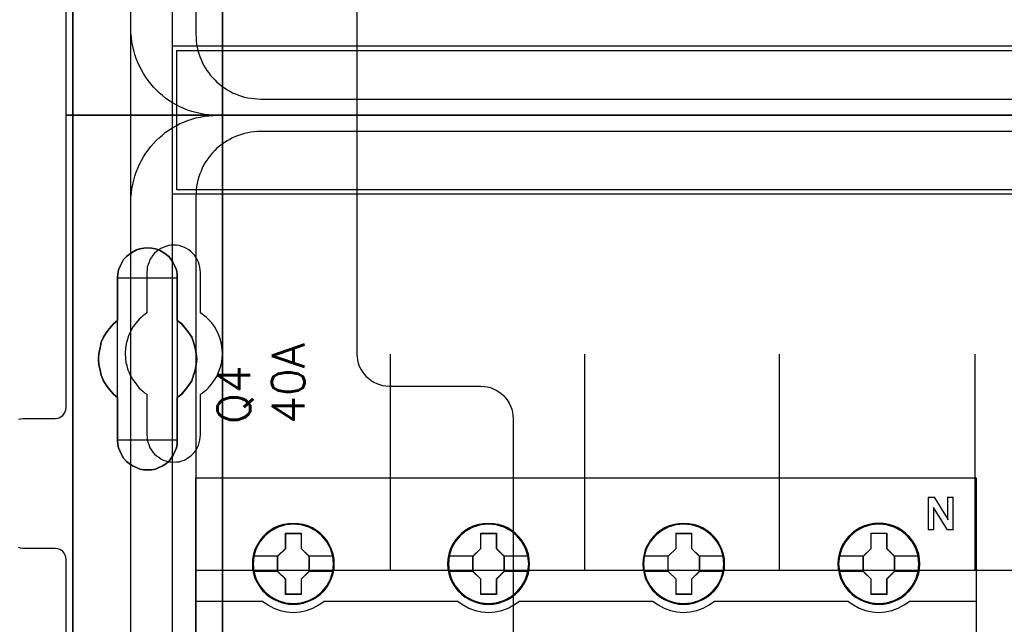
# Model space of a CAD drawing. Extents: x -543332 to -314699, y -9028 to 155584.
# Tile 129 of 256: x -445292 to -444383, y 26123 to 26681. Entities that reach past the tile are written whole.
import ezdxf

# ---------------------------------------------------------------- set-up
doc = ezdxf.new("R2010")
doc.units = 0
doc.header["$MEASUREMENT"] = 0
doc.layers.get('0').update_dxf_attribs({"color": 8})
for name, color, linetype in [('30', 7, 'Continuous'), ('45', 8, 'Continuous'), ('5', 7, 'Continuous'), ('50', 7, 'Continuous')]:
    doc.layers.add(name, color=color, linetype=linetype)
doc.styles.get("Standard").update_dxf_attribs({"font": 'txt', "bigfont": 'BIGFONT.SHX'})

# ---------------------------------------------------------------- blocks, each defined once
blk = doc.blocks.new('*U1106')
at = {"layer": '5', "color": 7}
for points in [[(512.441967, -78.807593), (512.441967, -386.338651), (512.390409, -387.468902), (512.287294, -388.445028), (512.184178, -388.804654), (512.081063, -389.061529), (511.977947, -389.267029), (511.874832, -389.369779), (521.103669, -389.369779), (521.361458, -389.369779), (521.670805, -389.472529), (521.928594, -389.575279), (522.134825, -389.78078), (522.341056, -389.98628), (522.495729, -390.29453), (522.547287, -390.551405), (522.598844, -390.859656), (522.598844, -415.622431)], [(494.757658, -415.622431), (494.757658, -390.859656), (494.757658, -390.551405), (494.860773, -390.29453), (495.015447, -389.98628), (495.17012, -389.78078), (495.427909, -389.575279), (495.685698, -389.472529), (495.943486, -389.369779), (496.252833, -389.369779), (499.191625, -389.369779), (499.088509, -389.267029), (498.985394, -389.061529), (498.882278, -388.804654), (498.779163, -388.445028), (498.624489, -387.468902), (498.624489, -386.338651), (498.624489, -323.250088), (498.624489, -298.744188), (498.624489, -173.234937)], [(498.62552, -173.235764), (498.62552, -298.746057), (498.62552, -323.25216), (498.62552, -386.341247), (498.62552, -387.471508), (498.780191, -388.447642), (498.883304, -388.80727), (498.986417, -389.064148), (499.089531, -389.26965), (499.192644, -389.372401), (500.687789, -389.577903), (510.328897, -389.577903), (511.875599, -389.372401), (511.978713, -389.26965), (512.081826, -389.064148), (512.184939, -388.80727), (512.288053, -388.447642), (512.391166, -387.471508), (512.442723, -386.341247), (512.442723, -78.807635)]]:
    blk.add_lwpolyline(points, dxfattribs=at)
for points in [[(512.440072, -386.34188), (512.440072, -78.808532), (512.440072, -386.34188)], [(498.62552, -173.235771), (498.62552, -298.746832), (498.62552, -173.235771)], [(508.267581, -254.459032), (508.680179, -254.76733), (509.041202, -255.178395), (509.35065, -255.589461), (509.608524, -256.000526), (509.763248, -256.462974), (509.917972, -256.976805), (510.021122, -257.490636), (510.072696, -258.004468), (510.021122, -258.518299), (509.917972, -259.03213), (509.763248, -259.494579), (509.608524, -260.00841), (509.35065, -260.419475), (509.041202, -260.83054), (508.680179, -261.241605), (508.267581, -261.549904), (508.267581, -265.506405), (508.267581, -265.866087), (508.216007, -266.225769), (508.061283, -266.534068), (507.906558, -266.89375), (507.70026, -267.150666), (507.493961, -267.458964), (507.236087, -267.664497), (506.926639, -267.870029), (506.565616, -268.024179), (506.256168, -268.178328), (505.895145, -268.229711), (505.534122, -268.229711), (505.173099, -268.229711), (504.812076, -268.178328), (504.502628, -268.024179), (504.141605, -267.870029), (503.832156, -267.664497), (503.574283, -267.458964), (503.316409, -267.150666), (503.161685, -266.89375), (503.006961, -266.534068), (502.852237, -266.225769), (502.800662, -265.866087), (502.749087, -265.506405), (502.749087, -261.549904), (502.388064, -261.241605), (502.027041, -260.83054), (501.717593, -260.419475), (501.459719, -260.00841), (501.253421, -259.494579), (501.150271, -259.03213), (501.047122, -258.518299), (500.995547, -258.004468), (501.047122, -257.490636), (501.150271, -256.976805), (501.253421, -256.462974), (501.459719, -256.000526), (501.717593, -255.589461), (502.027041, -255.178395), (502.388064, -254.76733), (502.749087, -254.459032), (502.749087, -250.50253), (502.800662, -250.142848), (502.852237, -249.783167), (503.006961, -249.423485), (503.161685, -249.115186), (503.316409, -248.806887), (503.574283, -248.549971), (503.832156, -248.344439), (504.141605, -248.138906), (504.502628, -247.933374), (504.812076, -247.830607), (505.173099, -247.779224), (505.534122, -247.727841), (505.895145, -247.779224), (506.256168, -247.830607), (506.565616, -247.933374), (506.926639, -248.138906), (507.236087, -248.344439), (507.493961, -248.549971), (507.70026, -248.806887), (507.906558, -249.115186), (508.061283, -249.423485), (508.216007, -249.783167), (508.267581, -250.142848), (508.267581, -250.50253), (508.267581, -254.459032)], [(506.926639, -248.138906), (506.565616, -247.933374), (506.256168, -247.830607), (505.895145, -247.779224), (505.534122, -247.727841), (505.173099, -247.779224), (504.812076, -247.830607), (504.502628, -247.933374), (504.141605, -248.138906), (503.832156, -248.344439), (503.574283, -248.549971), (503.316409, -248.806887), (503.161685, -249.115186), (503.006961, -249.423485), (502.852237, -249.783167), (502.800662, -250.142848), (502.749087, -250.50253), (502.749087, -254.459032), (502.388064, -254.76733), (502.027041, -255.178395), (501.717593, -255.589461), (501.459719, -256.000526), (501.253421, -256.462974), (501.150271, -256.976805), (501.047122, -257.490636), (500.995547, -258.004468), (501.047122, -258.518299), (501.150271, -259.03213), (501.253421, -259.494579), (501.459719, -260.00841), (501.717593, -260.419475), (502.027041, -260.83054), (502.388064, -261.241605), (502.749087, -261.549904), (502.749087, -265.506405), (502.800662, -265.866087), (502.852237, -266.225769), (503.006961, -266.534068), (503.161685, -266.89375), (503.316409, -267.150666), (503.574283, -267.458964), (503.832156, -267.664497), (504.141605, -267.870029), (504.502628, -268.024179), (504.812076, -268.178328), (505.173099, -268.229711), (505.534122, -268.229711), (505.895145, -268.229711), (506.256168, -268.178328), (506.565616, -268.024179), (506.926639, -267.870029), (507.236087, -267.664497), (507.493961, -267.458964), (507.70026, -267.150666), (507.906558, -266.89375), (508.061283, -266.534068), (508.216007, -266.225769), (508.267581, -265.866087), (508.267581, -265.506405), (508.267581, -261.549904), (508.680179, -261.241605), (509.041202, -260.83054), (509.35065, -260.419475), (509.608524, -260.00841), (509.763248, -259.494579), (509.917972, -259.03213), (510.021122, -258.518299), (510.072696, -258.004468), (510.021122, -257.490636), (509.917972, -256.976805), (509.763248, -256.462974), (509.608524, -256.000526), (509.35065, -255.589461), (509.041202, -255.178395), (508.680179, -254.76733), (508.267581, -254.459032), (508.267581, -250.50253), (508.267581, -250.142848), (508.216007, -249.783167), (508.061283, -249.423485), (507.906558, -249.115186), (507.70026, -248.806887), (507.493961, -248.549971), (507.236087, -248.344439), (506.926639, -248.138906)], [(506.926639, -248.138906), (506.565616, -247.933374), (506.256168, -247.830607), (505.895145, -247.779224), (505.534122, -247.727841), (505.173099, -247.779224), (504.812076, -247.830607), (504.502628, -247.933374), (504.141605, -248.138906), (503.832156, -248.344439), (503.574283, -248.549971), (503.316409, -248.806887), (503.161685, -249.115186), (503.006961, -249.423485), (502.852237, -249.783167), (502.800662, -250.142848), (502.749087, -250.50253), (502.749087, -254.459032), (502.388064, -254.76733), (502.027041, -255.178395), (501.717593, -255.589461), (501.459719, -256.000526), (501.253421, -256.462974), (501.150271, -256.976805), (501.047122, -257.490636), (500.995547, -258.004468), (501.047122, -258.518299), (501.150271, -259.03213), (501.253421, -259.494579), (501.459719, -260.00841), (501.717593, -260.419475), (502.027041, -260.83054), (502.388064, -261.241605), (502.749087, -261.549904), (502.749087, -265.506405), (502.800662, -265.866087), (502.852237, -266.225769), (503.006961, -266.534068), (503.161685, -266.89375), (503.316409, -267.150666), (503.574283, -267.458964), (503.832156, -267.664497), (504.141605, -267.870029), (504.502628, -268.024179), (504.812076, -268.178328), (505.173099, -268.229711), (505.534122, -268.229711), (505.895145, -268.229711), (506.256168, -268.178328), (506.565616, -268.024179), (506.926639, -267.870029), (507.236087, -267.664497), (507.493961, -267.458964), (507.70026, -267.150666), (507.906558, -266.89375), (508.061283, -266.534068), (508.216007, -266.225769), (508.267581, -265.866087), (508.267581, -265.506405), (508.267581, -261.549904), (508.680179, -261.241605), (509.041202, -260.83054), (509.35065, -260.419475), (509.608524, -260.00841), (509.763248, -259.494579), (509.917972, -259.03213), (510.021122, -258.518299), (510.072696, -258.004468), (510.021122, -257.490636), (509.917972, -256.976805), (509.763248, -256.462974), (509.608524, -256.000526), (509.35065, -255.589461), (509.041202, -255.178395), (508.680179, -254.76733), (508.267581, -254.459032), (508.267581, -250.50253), (508.267581, -250.142848), (508.216007, -249.783167), (508.061283, -249.423485), (507.906558, -249.115186), (507.70026, -248.806887), (507.493961, -248.549971), (507.236087, -248.344439), (506.926639, -248.138906)], [(508.26734, -250.505736), (508.26734, -250.145639), (508.215757, -249.785541), (508.061006, -249.425444), (507.906254, -249.116789), (507.69992, -248.808134), (507.493585, -248.550921), (507.235666, -248.345151), (506.926164, -248.139381), (506.565078, -247.933611), (506.255575, -247.830726), (505.894489, -247.779284), (505.533403, -247.727841), (505.172317, -247.779284), (504.811231, -247.830726), (504.501729, -247.933611), (504.140643, -248.139381), (503.83114, -248.345151), (503.573222, -248.550921), (503.315303, -248.808134), (503.160552, -249.116789), (503.005801, -249.425444), (502.85105, -249.785541), (502.799466, -250.145639), (502.747882, -250.505736), (508.26734, -250.505736)], [(502.747882, -250.503088), (502.747882, -254.462051), (502.747882, -250.503088)], [(508.264689, -254.462051), (508.264689, -250.503088), (508.264689, -254.462051)], [(502.750533, -254.459403), (502.389213, -254.767738), (502.027892, -255.178852), (501.718188, -255.589966), (501.460102, -256.001079), (501.253633, -256.463582), (501.150399, -256.977474), (501.047164, -257.491366), (500.995547, -258.005258), (501.047164, -258.51915), (501.150399, -259.033041), (501.253633, -259.495544), (501.460102, -260.009436), (501.718188, -260.42055), (502.027892, -260.831663), (502.389213, -261.242777), (502.750533, -261.551112), (502.750533, -254.459403)], [(508.264689, -261.551112), (508.677948, -261.242777), (509.03955, -260.831663), (509.349494, -260.42055), (509.60778, -260.009436), (509.762752, -259.495544), (509.917724, -259.033041), (510.021039, -258.51915), (510.072696, -258.005258), (510.021039, -257.491366), (509.917724, -256.977474), (509.762752, -256.463582), (509.60778, -256.001079), (509.349494, -255.589966), (509.03955, -255.178852), (508.677948, -254.767738), (508.264689, -254.459403), (508.264689, -261.551112)], [(502.747882, -261.548464), (502.747882, -265.507427), (502.747882, -261.548464)], [(508.264689, -265.507427), (508.264689, -261.548464), (508.264689, -265.507427)], [(502.747882, -265.504779), (502.799466, -265.864676), (502.85105, -266.224573), (503.005801, -266.533055), (503.160552, -266.892952), (503.315303, -267.150021), (503.573222, -267.458504), (503.83114, -267.664159), (504.140643, -267.869815), (504.501729, -268.024056), (504.811231, -268.178298), (505.172317, -268.229711), (505.533403, -268.229711), (505.894489, -268.229711), (506.255575, -268.178298), (506.565078, -268.024056), (506.926164, -267.869815), (507.235666, -267.664159), (507.493585, -267.458504), (507.69992, -267.150021), (507.906254, -266.892952), (508.061006, -266.533055), (508.215757, -266.224573), (508.26734, -265.864676), (508.26734, -265.504779), (502.747882, -265.504779)]]:
    blk.add_lwpolyline(points, close=True, dxfattribs=at)
at = {"layer": '50', "color": 7}
for points in [[(503.983265, -85.921426), (839.76091, -85.921426), (839.76091, -735.000783), (503.983265, -735.000783), (503.983265, -85.921426)], [(507.824617, -92.486155), (835.919558, -92.486155), (835.919558, -379.414356), (507.824617, -379.414356), (507.824617, -92.486155)], [(507.824617, -229.100851), (835.919558, -229.100851), (835.919558, -242.79966), (507.824617, -242.79966), (507.824617, -229.100851)]]:
    blk.add_lwpolyline(points, dxfattribs=at)
blk.add_lwpolyline([(508.238179, -229.513961), (835.505996, -229.513961), (835.505996, -242.386551), (508.238179, -242.386551), (508.238179, -229.513961)], close=True, dxfattribs=at)
blk = doc.blocks.new('*U1107')
at = {"layer": '50', "color": 7}
for points in [[(832.001083, -235.501397), (512.000243, -235.501397), (511.580239, -235.501397), (511.181235, -235.459362), (510.782232, -235.417327), (510.383228, -235.333258), (509.984225, -235.249188), (509.606221, -235.144101), (509.228218, -235.017997), (508.871215, -234.870875), (508.514212, -234.723754), (508.178209, -234.534597), (507.842206, -234.345441), (507.506203, -234.135267), (507.1912, -233.925093), (506.897197, -233.672885), (506.603195, -233.420676), (506.330192, -233.168468), (506.07819, -232.895242), (505.826188, -232.600998), (505.574186, -232.306755), (505.364184, -231.991494), (505.154182, -231.655216), (504.96518, -231.318938), (504.776178, -230.98266), (504.629177, -230.625365), (504.482176, -230.26807), (504.356175, -229.889757), (504.251174, -229.511444), (504.167173, -229.112114), (504.083172, -228.712784), (504.041172, -228.313453), (503.999172, -227.914123), (503.999172, -227.493776), (503.999172, -168.476979)], [(515.970229, -234.010496), (827.968097, -234.010496)], [(509.985212, -93.002352), (509.985212, -227.999417), (510.006212, -228.314683), (510.027212, -228.62995), (510.048212, -228.924198), (510.111213, -229.218447), (510.174213, -229.512696), (510.258213, -229.806944), (510.342213, -230.080175), (510.468214, -230.353406), (510.573214, -230.605619), (510.699214, -230.87885), (510.846215, -231.131063), (511.014215, -231.362258), (511.182216, -231.593454), (511.350216, -231.824649), (511.539217, -232.055844), (511.728217, -232.245004), (511.938218, -232.455182), (512.169218, -232.644342), (512.379219, -232.812484), (512.63122, -232.980626), (512.86222, -233.148768), (513.114221, -233.274874), (513.366222, -233.421999), (513.639222, -233.527087), (513.912223, -233.632176), (514.185224, -233.737265), (514.479225, -233.821336), (514.773226, -233.884389), (515.067226, -233.926425), (515.361227, -233.96846), (515.676228, -233.989478), (515.970229, -234.010496)]]:
    blk.add_lwpolyline(points, dxfattribs=at)
blk = doc.blocks.new('*U1108')
at = {"layer": '30', "color": 7}
blk.add_lwpolyline([(524.841258, -213.484137), (524.841258, -235.501397), (498.012275, -235.501397), (498.012275, -208.508866)], dxfattribs=at)
blk.add_lwpolyline([(524.841258, -213.484137), (524.841258, -235.501397), (498.012275, -235.501397), (498.012275, -208.508866)], dxfattribs=at)
blk = doc.blocks.new('*U1118')
at = {"layer": '50', "color": 7}
for points in [[(503.999172, -302.523166), (503.999172, -243.506369), (503.999172, -243.086022), (504.041172, -242.686692), (504.083172, -242.287361), (504.167173, -241.888031), (504.251174, -241.488701), (504.356175, -241.110388), (504.482176, -240.753093), (504.629177, -240.37478), (504.776178, -240.017485), (504.96518, -239.681207), (505.154182, -239.344929), (505.364184, -239.00865), (505.574186, -238.714407), (505.826188, -238.399147), (506.07819, -238.104903), (506.330192, -237.831677), (506.603195, -237.579469), (506.897197, -237.32726), (507.1912, -237.075052), (507.506203, -236.864878), (507.842206, -236.654704), (508.178209, -236.465548), (508.514212, -236.276391), (508.871215, -236.12927), (509.228218, -235.982148), (509.606221, -235.856044), (509.984225, -235.750957), (510.383228, -235.666887), (510.782232, -235.582818), (511.181235, -235.540783), (511.580239, -235.519766), (512.000243, -235.498748), (832.001083, -235.498748)], [(827.968097, -236.992297), (515.970229, -236.992297), (515.676228, -237.013315), (515.361227, -237.034332), (515.067226, -237.076367), (514.773226, -237.118401), (514.479225, -237.181454), (514.185224, -237.265523), (513.912223, -237.37061), (513.639222, -237.475697), (513.366222, -237.580784), (513.114221, -237.727906), (512.86222, -237.85401), (512.63122, -238.022149), (512.379219, -238.190288), (512.169218, -238.358427), (511.938218, -238.547583), (511.728217, -238.757757), (511.539217, -238.946914), (511.350216, -239.178105), (511.182216, -239.409296), (511.014215, -239.640487), (510.846215, -239.871678), (510.699214, -240.123887), (510.573214, -240.397113), (510.468214, -240.649321), (510.342213, -240.922547), (510.258213, -241.195773), (510.174213, -241.490017), (510.111213, -241.78426), (510.048212, -242.078503), (510.027212, -242.372747), (510.006212, -242.688007), (509.985212, -243.003268), (509.985212, -377.997901)], [(827.968097, -236.992297), (515.970229, -236.992297), (515.676228, -237.013315), (515.361227, -237.034332), (515.067226, -237.076367), (514.773226, -237.118402), (514.479225, -237.181455), (514.185224, -237.265525), (513.912223, -237.370613), (513.639222, -237.4757), (513.366222, -237.580788), (513.114221, -237.72791), (512.86222, -237.854016), (512.63122, -238.022156), (512.379219, -238.190296), (512.169218, -238.358436), (511.938218, -238.547594), (511.728217, -238.757769), (511.539217, -238.946927), (511.350216, -239.178119), (511.182216, -239.409312), (511.014215, -239.640505), (510.846215, -239.871698), (510.699214, -240.123908), (510.573214, -240.397136), (510.468214, -240.649346), (510.342213, -240.922574), (510.258213, -241.195801), (510.174213, -241.490047), (510.111213, -241.784292), (510.048212, -242.078537), (510.027212, -242.372782), (510.006212, -242.688045), (509.985212, -243.003308), (509.985212, -277.514077), (834.016113, -277.514077)], [(827.968097, -236.992297), (515.970229, -236.992297), (515.676228, -237.013315), (515.361227, -237.034332), (515.067226, -237.076367), (514.773226, -237.118402), (514.479225, -237.181455), (514.185224, -237.265525), (513.912223, -237.370613), (513.639222, -237.4757), (513.366222, -237.580788), (513.114221, -237.72791), (512.86222, -237.854016), (512.63122, -238.022156), (512.379219, -238.190296), (512.169218, -238.358436), (511.938218, -238.547594), (511.728217, -238.757769), (511.539217, -238.946927), (511.350216, -239.178119), (511.182216, -239.409312), (511.014215, -239.640505), (510.846215, -239.871698), (510.699214, -240.123908), (510.573214, -240.397136), (510.468214, -240.649346), (510.342213, -240.922574), (510.258213, -241.195801), (510.174213, -241.490047), (510.111213, -241.784292), (510.048212, -242.078537), (510.027212, -242.372782), (510.006212, -242.688045), (509.985212, -243.003308), (509.985212, -277.514077), (834.016113, -277.514077)], [(527.95924, -277.556447), (527.95924, -257.54713)], [(545.872295, -277.556447), (545.872295, -257.54713)], [(563.848974, -277.556447), (563.848974, -257.54713)], [(581.907835, -277.556447), (581.907835, -257.54713)]]:
    blk.add_lwpolyline(points, dxfattribs=at)
blk = doc.blocks.new('*U1119')
at = {"layer": '30', "color": 7}
for points in [[(493.626552, -263.57188), (493.805562, -263.526855), (494.006947, -263.504343), (497.005349, -263.504343), (497.206734, -263.48183), (497.385743, -263.436805), (497.564752, -263.324242), (497.699009, -263.21168), (497.833266, -263.054092), (497.92277, -262.873992), (497.989898, -262.693891), (498.012275, -262.491279), (498.012275, -235.498748), (524.841258, -235.498748), (524.841258, -257.516008), (524.863635, -257.808671), (524.908387, -258.101334), (524.975515, -258.393997), (525.06502, -258.664148), (525.199277, -258.934298), (525.35591, -259.181936), (525.534919, -259.407061), (525.713928, -259.632187), (525.937689, -259.812287), (526.16145, -259.992387), (526.407588, -260.149975), (526.676101, -260.262538), (526.944615, -260.3751), (527.213129, -260.442638), (527.526394, -260.487663), (527.817284, -260.510175), (536.297839, -260.510175), (536.588729, -260.532688), (536.879618, -260.577713), (537.170508, -260.645251), (537.439022, -260.757813), (537.707535, -260.870376), (537.953673, -261.027964), (538.177434, -261.208064), (538.378819, -261.388164), (538.580204, -261.61329), (538.759213, -261.838415), (538.89347, -262.086053), (539.027727, -262.356203), (539.139608, -262.626354), (539.206736, -262.919017), (539.251488, -263.21168), (539.273865, -263.504343), (539.273865, -357.494179)], [(498.012275, -344.481933), (498.012275, -276.516588), (497.989898, -276.313975), (497.92277, -276.111363), (497.833266, -275.931262), (497.699009, -275.773675), (497.564752, -275.661112), (497.385743, -275.571062), (497.206734, -275.526037), (497.005349, -275.503524), (494.006947, -275.503524), (494.006947, -275.503524), (493.805562, -275.481012), (493.626552, -275.413474)], [(494.006947, -275.503524), (493.805562, -275.481012), (493.626552, -275.413474)], [(493.626552, -263.57188), (493.805562, -263.526855), (494.006947, -263.504343), (497.005349, -263.504343), (497.206734, -263.48183), (497.385743, -263.436805), (497.564752, -263.324242), (497.699009, -263.21168), (497.833266, -263.054092), (497.92277, -262.873992), (497.989898, -262.693891), (498.012275, -262.491279), (498.012275, -235.498748), (524.841258, -235.498748), (524.841258, -257.516008), (524.863635, -257.808671), (524.908387, -258.101334), (524.975515, -258.393997), (525.06502, -258.664148), (525.199277, -258.934298), (525.35591, -259.181936), (525.534919, -259.407061), (525.713928, -259.632187), (525.937689, -259.812287), (526.16145, -259.992387), (526.407588, -260.149975), (526.676101, -260.262538), (526.944615, -260.3751), (527.213129, -260.442638), (527.526394, -260.487663), (527.817284, -260.510175), (536.297839, -260.510175), (536.588729, -260.532688), (536.879618, -260.577713), (537.170508, -260.645251), (537.439022, -260.757813), (537.707535, -260.870376), (537.953673, -261.027964), (538.177434, -261.208064), (538.378819, -261.388164), (538.580204, -261.61329), (538.759213, -261.838415), (538.89347, -262.086053), (539.027727, -262.356203), (539.139608, -262.626354), (539.206736, -262.919017), (539.251488, -263.21168), (539.273865, -263.504343), (539.273865, -357.494179)], [(498.012275, -344.481933), (498.012275, -276.516588), (497.989898, -276.313975), (497.92277, -276.111363), (497.833266, -275.931262), (497.699009, -275.773675), (497.564752, -275.661112), (497.385743, -275.571062), (497.206734, -275.526037), (497.005349, -275.503524), (494.006947, -275.503524)], [(510.408935, -265.014208), (510.408935, -261.254184), (510.610341, -261.119094), (510.789369, -260.984003), (510.968396, -260.848913), (511.125046, -260.691307), (511.415965, -260.35358), (511.684507, -259.993338), (511.908291, -259.633097), (512.087319, -259.227825), (512.243968, -258.822553), (512.35586, -258.417281), (512.422996, -257.989494), (512.445374, -257.539192), (512.422996, -257.111405), (512.35586, -256.661102), (512.266347, -256.233315), (512.109697, -255.805528), (511.93067, -255.400256), (511.706885, -254.994984), (511.438344, -254.634743), (511.125046, -254.319531), (510.968396, -254.18444), (510.789369, -254.026835), (510.610341, -253.891744), (510.408935, -253.756653), (510.408935, -250.019145), (510.386557, -249.771479), (510.364178, -249.523813), (510.297043, -249.276147), (510.229907, -249.050996), (510.118015, -248.825845), (510.006123, -248.623209), (509.849474, -248.420573), (509.692825, -248.240452), (509.536176, -248.082846), (509.334769, -247.92524), (509.133363, -247.812665), (508.931957, -247.700089), (508.708173, -247.610029), (508.46201, -247.542484), (508.215847, -247.497453), (507.969684, -247.497453), (507.701143, -247.497453), (507.45498, -247.542484), (507.208817, -247.610029), (506.985032, -247.700089), (506.761248, -247.812665), (506.559842, -247.92524), (506.358435, -248.082846), (506.179408, -248.240452), (506.022759, -248.420573), (505.888488, -248.623209), (505.754217, -248.825845), (505.664703, -249.050996), (505.57519, -249.276147), (505.508054, -249.523813), (505.485676, -249.771479), (505.463297, -250.019145), (505.463297, -253.756653), (505.28427, -253.891744), (505.105242, -254.026835), (504.926215, -254.18444), (504.769565, -254.342046), (504.478646, -254.657258), (504.210104, -255.017499), (503.98632, -255.400256), (503.807292, -255.783013), (503.673021, -256.188285), (503.561129, -256.616072), (503.493994, -257.043859), (503.471615, -257.471646), (503.493994, -257.921948), (503.538751, -258.349735), (503.605886, -258.574887), (503.650643, -258.777523), (503.717778, -259.002674), (503.807292, -259.20531), (503.896806, -259.430461), (504.008698, -259.633097), (504.12059, -259.835733), (504.254861, -260.038369), (504.501024, -260.376095), (504.769565, -260.691307), (504.926215, -260.848913), (505.082864, -260.984003), (505.261891, -261.141609), (505.463297, -261.254184), (505.463297, -265.014208), (505.485676, -265.261874), (505.508054, -265.50954), (505.57519, -265.757206), (505.664703, -265.982357), (505.754217, -266.207508), (505.888488, -266.410144), (506.022759, -266.61278), (506.179408, -266.792901), (506.358435, -266.950507), (506.559842, -267.085597), (506.761248, -267.220688), (506.985032, -267.333264), (507.208817, -267.423324), (507.45498, -267.490869), (507.701143, -267.513385), (507.969684, -267.5359), (508.215847, -267.513385), (508.46201, -267.490869), (508.708173, -267.423324), (508.931957, -267.333264), (509.133363, -267.220688), (509.334769, -267.085597), (509.536176, -266.950507), (509.692825, -266.792901), (509.849474, -266.61278), (510.006123, -266.410144), (510.118015, -266.207508), (510.229907, -265.982357), (510.297043, -265.757206), (510.364178, -265.50954), (510.386557, -265.261874), (510.408935, -265.014208)]]:
    blk.add_lwpolyline(points, dxfattribs=at)
blk = doc.blocks.new('*U1120')
at = {"layer": '45', "color": 7}
for points in [[(582.040387, -268.997671), (509.961353, -268.997671), (509.961353, -351.066058), (582.040387, -351.066058), (582.040387, -268.997671)], [(582.016528, -269.021504), (509.982561, -269.021504), (509.982561, -351.044873), (582.016528, -351.044873), (582.016528, -269.021504)], [(522.760558, -276.924985), (522.738147, -276.476776), (522.665311, -276.023033), (522.514037, -275.596957), (522.334749, -275.181949), (522.099433, -274.794607), (521.819296, -274.446), (521.488734, -274.12506), (521.124556, -273.848388), (520.754774, -273.604916), (520.323363, -273.422312), (519.891951, -273.295043), (519.438129, -273.212041), (518.984306, -273.184374), (518.530484, -273.212041), (518.087867, -273.295043), (517.639647, -273.422312), (517.225044, -273.604916), (516.838454, -273.848388), (516.479878, -274.12506), (516.143714, -274.446), (515.880385, -274.794607), (515.639466, -275.181949), (515.437768, -275.596957), (515.32011, -276.023033), (515.230466, -276.476776), (515.202452, -276.924985), (515.230466, -277.373194), (515.32011, -277.810337), (515.437768, -278.241946), (515.639466, -278.651421), (515.880385, -279.044296), (516.143714, -279.40397), (516.479878, -279.719376), (516.838454, -279.996049), (517.225044, -280.228453), (517.639647, -280.411057), (518.087867, -280.549393), (518.530484, -280.637929), (518.984306, -280.660062), (519.438129, -280.637929), (519.891951, -280.549393), (520.323363, -280.411057), (520.754774, -280.228453), (521.124556, -279.996049), (521.488734, -279.719376), (521.819296, -279.40397), (522.099433, -279.044296), (522.334749, -278.651421), (522.514037, -278.241946), (522.665311, -277.810337), (522.738147, -277.373194), (522.760558, -276.924985)], [(522.760558, -276.924985), (522.738147, -276.476776), (522.665311, -276.023033), (522.514037, -275.596957), (522.334749, -275.181949), (522.099433, -274.794607), (521.819296, -274.446), (521.488734, -274.12506), (521.124556, -273.848388), (520.754774, -273.604916), (520.323363, -273.422312), (519.891951, -273.295043), (519.438129, -273.212041), (518.984306, -273.184374), (518.530484, -273.212041), (518.087867, -273.295043), (517.639647, -273.422312), (517.225044, -273.604916), (516.838454, -273.848388), (516.479878, -274.12506), (516.143714, -274.446), (515.880385, -274.794607), (515.639466, -275.181949), (515.437768, -275.596957), (515.32011, -276.023033), (515.230466, -276.476776), (515.202452, -276.924985), (515.230466, -277.373194), (515.32011, -277.810337), (515.437768, -278.241946), (515.639466, -278.651421), (515.880385, -279.044296), (516.143714, -279.40397), (516.479878, -279.719376), (516.838454, -279.996049), (517.225044, -280.228453), (517.639647, -280.411057), (518.087867, -280.549393), (518.530484, -280.637929), (518.984306, -280.660062), (519.438129, -280.637929), (519.891951, -280.549393), (520.323363, -280.411057), (520.754774, -280.228453), (521.124556, -279.996049), (521.488734, -279.719376), (521.819296, -279.40397), (522.099433, -279.044296), (522.334749, -278.651421), (522.514037, -278.241946), (522.665311, -277.810337), (522.738147, -277.373194), (522.760558, -276.924985)], [(540.777002, -276.924985), (540.74899, -276.476776), (540.681759, -276.023033), (540.524889, -275.596957), (540.345608, -275.181949), (540.110302, -274.789074), (539.830176, -274.446), (539.499627, -274.12506), (539.135463, -273.848388), (538.765696, -273.604916), (538.334302, -273.422312), (537.90851, -273.295043), (537.449103, -273.212041), (536.995299, -273.184374), (536.541494, -273.212041), (536.098895, -273.295043), (535.650693, -273.422312), (535.241709, -273.604916), (534.849532, -273.848388), (534.49097, -274.12506), (534.160421, -274.446), (533.897103, -274.789074), (533.650592, -275.181949), (533.454503, -275.596957), (533.331248, -276.023033), (533.241607, -276.476776), (533.213595, -276.924985), (533.241607, -277.373194), (533.331248, -277.810337), (533.454503, -278.236412), (533.650592, -278.651421), (533.897103, -279.044296), (534.160421, -279.40397), (534.49097, -279.719376), (534.849532, -279.996049), (535.241709, -280.228453), (535.650693, -280.411057), (536.098895, -280.549393), (536.541494, -280.637929), (536.995299, -280.660062), (537.449103, -280.637929), (537.90851, -280.549393), (538.334302, -280.411057), (538.765696, -280.228453), (539.135463, -279.996049), (539.499627, -279.719376), (539.830176, -279.40397), (540.110302, -279.044296), (540.345608, -278.651421), (540.524889, -278.236412), (540.681759, -277.810337), (540.74899, -277.373194), (540.777002, -276.924985)], [(540.777002, -276.924985), (540.74899, -276.476776), (540.681759, -276.023033), (540.524889, -275.596957), (540.345608, -275.181949), (540.110302, -274.789074), (539.830176, -274.446), (539.499627, -274.12506), (539.135463, -273.848388), (538.765696, -273.604916), (538.334302, -273.422312), (537.90851, -273.295043), (537.449103, -273.212041), (536.995299, -273.184374), (536.541494, -273.212041), (536.098895, -273.295043), (535.650693, -273.422312), (535.241709, -273.604916), (534.849532, -273.848388), (534.49097, -274.12506), (534.160421, -274.446), (533.897103, -274.789074), (533.650592, -275.181949), (533.454503, -275.596957), (533.331248, -276.023033), (533.241607, -276.476776), (533.213595, -276.924985), (533.241607, -277.373194), (533.331248, -277.810337), (533.454503, -278.236412), (533.650592, -278.651421), (533.897103, -279.044296), (534.160421, -279.40397), (534.49097, -279.719376), (534.849532, -279.996049), (535.241709, -280.228453), (535.650693, -280.411057), (536.098895, -280.549393), (536.541494, -280.637929), (536.995299, -280.660062), (537.449103, -280.637929), (537.90851, -280.549393), (538.334302, -280.411057), (538.765696, -280.228453), (539.135463, -279.996049), (539.499627, -279.719376), (539.830176, -279.40397), (540.110302, -279.044296), (540.345608, -278.651421), (540.524889, -278.236412), (540.681759, -277.810337), (540.74899, -277.373194), (540.777002, -276.924985)], [(540.755794, -276.924969), (540.727938, -276.4793), (540.661085, -276.028129), (540.505094, -275.604469), (540.326819, -275.191812), (540.092833, -274.801164), (539.814277, -274.460035), (539.485582, -274.140914), (539.12346, -273.865809), (538.755768, -273.623718), (538.326792, -273.442149), (537.903389, -273.315601), (537.446558, -273.23307), (536.995299, -273.205559), (536.544039, -273.23307), (536.103922, -273.315601), (535.658234, -273.442149), (535.251543, -273.623718), (534.861566, -273.865809), (534.505015, -274.140914), (534.17632, -274.460035), (533.914478, -274.801164), (533.669349, -275.191812), (533.474361, -275.604469), (533.351796, -276.028129), (533.262659, -276.4793), (533.234803, -276.924969), (533.262659, -277.370638), (533.351796, -277.805303), (533.474361, -278.228964), (533.669349, -278.64162), (533.914478, -279.032268), (534.17632, -279.389904), (534.505015, -279.703523), (534.861566, -279.978627), (535.251543, -280.209715), (535.658234, -280.391283), (536.103922, -280.528836), (536.544039, -280.616869), (536.995299, -280.638877), (537.446558, -280.616869), (537.903389, -280.528836), (538.326792, -280.391283), (538.755768, -280.209715), (539.12346, -279.978627), (539.485582, -279.703523), (539.814277, -279.389904), (540.092833, -279.032268), (540.326819, -278.64162), (540.505094, -278.228964), (540.661085, -277.805303), (540.727938, -277.370638), (540.755794, -276.924969)], [(558.788145, -276.924985), (558.765727, -276.476776), (558.692869, -276.023033), (558.535943, -275.596957), (558.356599, -275.181949), (558.121211, -274.789074), (557.840986, -274.446), (557.515926, -274.12506), (557.151634, -273.848388), (556.776134, -273.604916), (556.350193, -273.422312), (555.918647, -273.295043), (555.464684, -273.212041), (555.01072, -273.184374), (554.556757, -273.212041), (554.114002, -273.295043), (553.665643, -273.422312), (553.250911, -273.604916), (552.864201, -273.848388), (552.505514, -274.12506), (552.169245, -274.446), (551.905834, -274.789074), (551.659236, -275.181949), (551.463079, -275.596957), (551.345385, -276.023033), (551.255713, -276.476776), (551.222086, -276.924985), (551.255713, -277.373194), (551.345385, -277.810337), (551.463079, -278.236412), (551.659236, -278.651421), (551.905834, -279.044296), (552.169245, -279.40397), (552.505514, -279.719376), (552.864201, -279.996049), (553.250911, -280.228453), (553.665643, -280.411057), (554.114002, -280.549393), (554.556757, -280.637929), (555.01072, -280.660062), (555.464684, -280.637929), (555.918647, -280.549393), (556.350193, -280.411057), (556.776134, -280.228453), (557.151634, -279.996049), (557.515926, -279.719376), (557.840986, -279.40397), (558.121211, -279.044296), (558.356599, -278.651421), (558.535943, -278.236412), (558.692869, -277.810337), (558.765727, -277.373194), (558.788145, -276.924985)], [(558.788145, -276.924985), (558.765727, -276.476776), (558.692869, -276.023033), (558.535943, -275.596957), (558.356599, -275.181949), (558.121211, -274.789074), (557.840986, -274.446), (557.515926, -274.12506), (557.151634, -273.848388), (556.776134, -273.604916), (556.350193, -273.422312), (555.918647, -273.295043), (555.464684, -273.212041), (555.01072, -273.184374), (554.556757, -273.212041), (554.114002, -273.295043), (553.665643, -273.422312), (553.250911, -273.604916), (552.864201, -273.848388), (552.505514, -274.12506), (552.169245, -274.446), (551.905834, -274.789074), (551.659236, -275.181949), (551.463079, -275.596957), (551.345385, -276.023033), (551.255713, -276.476776), (551.222086, -276.924985), (551.255713, -277.373194), (551.345385, -277.810337), (551.463079, -278.236412), (551.659236, -278.651421), (551.905834, -279.044296), (552.169245, -279.40397), (552.505514, -279.719376), (552.864201, -279.996049), (553.250911, -280.228453), (553.665643, -280.411057), (554.114002, -280.549393), (554.556757, -280.637929), (555.01072, -280.660062), (555.464684, -280.637929), (555.918647, -280.549393), (556.350193, -280.411057), (556.776134, -280.228453), (557.151634, -279.996049), (557.515926, -279.719376), (557.840986, -279.40397), (558.121211, -279.044296), (558.356599, -278.651421), (558.535943, -278.236412), (558.692869, -277.810337), (558.765727, -277.373194), (558.788145, -276.924985)], [(558.766937, -276.924969), (558.744652, -276.4793), (558.672228, -276.028129), (558.516237, -275.604469), (558.337962, -275.191812), (558.103975, -274.801164), (557.82542, -274.460035), (557.502296, -274.140914), (557.140174, -273.865809), (556.76691, -273.623718), (556.343506, -273.442149), (555.914531, -273.315601), (555.463272, -273.23307), (555.012012, -273.205559), (554.560753, -273.23307), (554.120636, -273.315601), (553.674947, -273.442149), (553.262686, -273.623718), (552.878279, -273.865809), (552.521729, -274.140914), (552.187462, -274.460035), (551.925621, -274.801164), (551.680492, -275.191812), (551.485503, -275.604469), (551.36851, -276.028129), (551.279372, -276.4793), (551.245946, -276.924969), (551.279372, -277.370638), (551.36851, -277.805303), (551.485503, -278.228964), (551.680492, -278.64162), (551.925621, -279.032268), (552.187462, -279.389904), (552.521729, -279.703523), (552.878279, -279.978627), (553.262686, -280.209715), (553.674947, -280.391283), (554.120636, -280.528836), (554.560753, -280.616869), (555.012012, -280.638877), (555.463272, -280.616869), (555.914531, -280.528836), (556.343506, -280.391283), (556.76691, -280.209715), (557.140174, -279.978627), (557.502296, -279.703523), (557.82542, -279.389904), (558.103975, -279.032268), (558.337962, -278.64162), (558.516237, -278.228964), (558.672228, -277.805303), (558.744652, -277.370638), (558.766937, -276.924969)], [(576.799288, -276.919689), (576.771265, -276.471479), (576.704011, -276.017737), (576.547086, -275.591661), (576.367742, -275.176653), (576.132353, -274.783778), (575.852129, -274.440704), (575.521464, -274.119764), (575.157173, -273.843092), (574.787276, -273.59962), (574.355731, -273.417016), (573.92979, -273.289747), (573.470222, -273.206745), (573.016258, -273.179078), (572.562295, -273.206745), (572.11954, -273.289747), (571.671181, -273.417016), (571.262054, -273.59962), (570.86974, -273.843092), (570.511052, -274.119764), (570.180388, -274.440704), (569.916977, -274.783778), (569.670379, -275.176653), (569.474222, -275.591661), (569.350923, -276.017737), (569.261252, -276.471479), (569.233229, -276.919689), (569.261252, -277.367898), (569.350923, -277.80504), (569.474222, -278.231116), (569.670379, -278.646125), (569.916977, -279.038999), (570.180388, -279.398673), (570.511052, -279.71408), (570.86974, -279.990752), (571.262054, -280.223157), (571.671181, -280.405761), (572.11954, -280.544097), (572.562295, -280.632632), (573.016258, -280.654766), (573.470222, -280.632632), (573.92979, -280.544097), (574.355731, -280.405761), (574.787276, -280.223157), (575.157173, -279.990752), (575.521464, -279.71408), (575.852129, -279.398673), (576.132353, -279.038999), (576.367742, -278.646125), (576.547086, -278.231116), (576.704011, -277.80504), (576.771265, -277.367898), (576.799288, -276.919689)], [(576.799288, -276.919689), (576.771265, -276.471479), (576.704011, -276.017737), (576.547086, -275.591661), (576.367742, -275.176653), (576.132353, -274.783778), (575.852129, -274.440704), (575.521464, -274.119764), (575.157173, -273.843092), (574.787276, -273.59962), (574.355731, -273.417016), (573.92979, -273.289747), (573.470222, -273.206745), (573.016258, -273.179078), (572.562295, -273.206745), (572.11954, -273.289747), (571.671181, -273.417016), (571.262054, -273.59962), (570.86974, -273.843092), (570.511052, -274.119764), (570.180388, -274.440704), (569.916977, -274.783778), (569.670379, -275.176653), (569.474222, -275.591661), (569.350923, -276.017737), (569.261252, -276.471479), (569.233229, -276.919689), (569.261252, -277.367898), (569.350923, -277.80504), (569.474222, -278.231116), (569.670379, -278.646125), (569.916977, -279.038999), (570.180388, -279.398673), (570.511052, -279.71408), (570.86974, -279.990752), (571.262054, -280.223157), (571.671181, -280.405761), (572.11954, -280.544097), (572.562295, -280.632632), (573.016258, -280.654766), (573.470222, -280.632632), (573.92979, -280.544097), (574.355731, -280.405761), (574.787276, -280.223157), (575.157173, -279.990752), (575.521464, -279.71408), (575.852129, -279.398673), (576.132353, -279.038999), (576.367742, -278.646125), (576.547086, -278.231116), (576.704011, -277.80504), (576.771265, -277.367898), (576.799288, -276.919689)], [(576.778079, -276.919673), (576.750224, -276.474004), (576.68337, -276.022833), (576.52738, -275.599172), (576.349104, -275.186516), (576.115118, -274.795868), (575.836563, -274.454738), (575.507867, -274.135618), (575.145746, -273.860513), (574.778053, -273.618421), (574.349078, -273.436853), (573.925674, -273.310305), (573.468843, -273.227773), (573.017584, -273.200263), (572.566324, -273.227773), (572.126207, -273.310305), (571.680519, -273.436853), (571.273828, -273.618421), (570.883851, -273.860513), (570.5273, -274.135618), (570.198605, -274.454738), (569.936763, -274.795868), (569.691635, -275.186516), (569.496646, -275.599172), (569.374082, -276.022833), (569.284944, -276.474004), (569.257088, -276.919673), (569.284944, -277.365342), (569.374082, -277.800007), (569.496646, -278.223667), (569.691635, -278.636324), (569.936763, -279.026972), (570.198605, -279.384608), (570.5273, -279.698226), (570.883851, -279.973331), (571.273828, -280.204418), (571.680519, -280.385987), (572.126207, -280.523539), (572.566324, -280.611573), (573.017584, -280.633581), (573.468843, -280.611573), (573.925674, -280.523539), (574.349078, -280.385987), (574.778053, -280.204418), (575.145746, -279.973331), (575.507867, -279.698226), (575.836563, -279.384608), (576.115118, -279.026972), (576.349104, -278.636324), (576.52738, -278.223667), (576.68337, -277.800007), (576.750224, -277.365342), (576.778079, -276.919673)], [(518.271079, -274.087388), (519.714211, -274.087388), (519.714211, -275.506914), (520.432947, -276.211132), (520.432947, -277.630657), (519.714211, -278.345965), (519.714211, -279.7544), (518.271079, -279.7544), (518.271079, -278.345965), (517.535364, -277.630657), (517.535364, -276.211132), (518.271079, -275.506914), (518.271079, -274.087388)], [(518.271079, -274.087388), (519.714211, -274.087388), (519.714211, -274.087388), (519.714211, -275.506914), (519.714211, -275.506914), (520.432947, -276.211132), (520.432947, -276.211132), (520.432947, -277.630657), (520.432947, -277.630657), (519.714211, -278.345965), (519.714211, -278.345965), (519.714211, -279.7544), (519.714211, -279.7544), (518.271079, -279.7544), (518.271079, -279.7544), (518.271079, -278.345965), (518.271079, -278.345965), (517.535364, -277.630657), (517.535364, -277.630657), (517.535364, -276.211132), (517.535364, -276.211132), (518.271079, -275.506914), (518.271079, -275.506914), (518.271079, -274.087388), (518.271079, -274.087388)], [(518.281517, -274.108574), (519.703524, -274.108574), (519.703524, -275.516822), (520.411739, -276.215446), (520.411739, -277.623694), (519.703524, -278.33332), (519.703524, -279.730567), (518.281517, -279.730567), (518.281517, -278.33332), (517.556573, -277.623694), (517.556573, -276.215446), (518.281517, -275.516822), (518.281517, -274.108574)], [(536.287881, -274.087388), (537.725354, -274.087388), (537.725354, -275.506976), (538.44409, -276.20568), (538.44409, -277.630813), (537.725354, -278.346152), (537.725354, -279.749104), (536.287881, -279.749104), (536.287881, -278.346152), (535.546507, -277.630813), (535.546507, -276.20568), (536.287881, -275.506976), (536.287881, -274.087388)], [(536.287881, -274.087388), (537.725354, -274.087388), (537.725354, -274.087388), (537.725354, -275.506976), (537.725354, -275.506976), (538.44409, -276.20568), (538.44409, -276.20568), (538.44409, -277.630813), (538.44409, -277.630813), (537.725354, -278.346152), (537.725354, -278.346152), (537.725354, -279.749104), (537.725354, -279.749104), (536.287881, -279.749104), (536.287881, -279.749104), (536.287881, -278.346152), (536.287881, -278.346152), (535.546507, -277.630813), (535.546507, -277.630813), (535.546507, -276.20568), (535.546507, -276.20568), (536.287881, -275.506976), (536.287881, -275.506976), (536.287881, -274.087388), (536.287881, -274.087388)], [(536.298236, -274.108574), (537.714667, -274.108574), (537.714667, -275.516874), (538.422882, -276.210021), (538.422882, -277.623823), (537.714667, -278.333474), (537.714667, -279.72527), (536.298236, -279.72527), (536.298236, -278.333474), (535.567715, -277.623823), (535.567715, -276.210021), (536.298236, -275.516874), (536.298236, -274.108574)], [(554.298666, -274.087388), (555.741798, -274.087388), (555.741798, -275.506976), (556.460535, -276.20568), (556.460535, -277.630813), (555.741798, -278.346152), (555.741798, -279.749104), (554.298666, -279.749104), (554.298666, -278.346152), (553.562952, -277.630813), (553.562952, -276.20568), (554.298666, -275.506976), (554.298666, -274.087388)], [(554.298666, -274.087388), (555.741798, -274.087388), (555.741798, -274.087388), (555.741798, -275.506976), (555.741798, -275.506976), (556.460535, -276.20568), (556.460535, -276.20568), (556.460535, -277.630813), (556.460535, -277.630813), (555.741798, -278.346152), (555.741798, -278.346152), (555.741798, -279.749104), (555.741798, -279.749104), (554.298666, -279.749104), (554.298666, -279.749104), (554.298666, -278.346152), (554.298666, -278.346152), (553.562952, -277.630813), (553.562952, -277.630813), (553.562952, -276.20568), (553.562952, -276.20568), (554.298666, -275.506976), (554.298666, -275.506976), (554.298666, -274.087388), (554.298666, -274.087388)], [(554.309105, -274.108574), (555.731111, -274.108574), (555.731111, -275.516874), (556.439326, -276.210021), (556.439326, -277.623823), (555.731111, -278.333474), (555.731111, -279.72527), (554.309105, -279.72527), (554.309105, -278.333474), (553.58416, -277.623823), (553.58416, -276.210021), (554.309105, -275.516874), (554.309105, -274.108574)], [(572.308193, -274.082092), (573.746981, -274.082092), (573.746981, -275.50168), (574.466375, -276.200383), (574.466375, -277.625516), (573.746981, -278.340855), (573.746981, -279.743807), (572.308193, -279.743807), (572.308193, -278.340855), (571.566141, -277.625516), (571.566141, -276.200383), (572.308193, -275.50168), (572.308193, -274.082092)], [(572.308193, -274.082092), (573.746981, -274.082092), (573.746981, -274.082092), (573.746981, -275.50168), (573.746981, -275.50168), (574.466375, -276.200383), (574.466375, -276.200383), (574.466375, -277.625516), (574.466375, -277.625516), (573.746981, -278.340855), (573.746981, -278.340855), (573.746981, -279.743807), (573.746981, -279.743807), (572.308193, -279.743807), (572.308193, -279.743807), (572.308193, -278.340855), (572.308193, -278.340855), (571.566141, -277.625516), (571.566141, -277.625516), (571.566141, -276.200383), (571.566141, -276.200383), (572.308193, -275.50168), (572.308193, -275.50168), (572.308193, -274.082092), (572.308193, -274.082092)], [(572.319843, -274.103277), (573.734958, -274.103277), (573.734958, -275.511577), (574.442516, -276.204725), (574.442516, -277.618526), (573.734958, -278.328178), (573.734958, -279.719974), (572.319843, -279.719974), (572.319843, -278.328178), (571.590001, -277.618526), (571.590001, -276.204725), (572.319843, -275.511577), (572.319843, -274.103277)]]:
    blk.add_lwpolyline(points, close=True, dxfattribs=at)
at = {"layer": '45', "color": 139}
for points in [[(582.040387, -268.997671), (509.961353, -268.997671), (509.961353, -351.066058), (582.040387, -351.066058), (582.040387, -268.997671)], [(522.694282, -276.91957), (522.621421, -276.200113), (522.414049, -275.519396), (522.066561, -274.882953), (521.60698, -274.329525), (521.046515, -273.875714), (520.401981, -273.538122), (519.707004, -273.322285), (518.984005, -273.255874), (518.261005, -273.322285), (517.571633, -273.538122), (516.927099, -273.875714), (516.361029, -274.329525), (515.901448, -274.882953), (515.559565, -275.519396), (515.346588, -276.200113), (515.279332, -276.91957), (515.346588, -277.633493), (515.559565, -278.325278), (515.901448, -278.950653), (516.361029, -279.509615), (516.927099, -279.963427), (517.571633, -280.301018), (518.261005, -280.511321), (518.984005, -280.583266), (519.707004, -280.511321), (520.401981, -280.301018), (521.046515, -279.963427), (521.60698, -279.509615), (522.066561, -278.950653), (522.414049, -278.325278), (522.621421, -277.633493), (522.694282, -276.91957)], [(540.705424, -276.924866), (540.632567, -276.205409), (540.425203, -275.519158), (540.083334, -274.88825), (539.618167, -274.329287), (539.057725, -273.875476), (538.418821, -273.537884), (537.718269, -273.327581), (536.995299, -273.26117), (536.272328, -273.327581), (535.57738, -273.537884), (534.938477, -273.875476), (534.378035, -274.329287), (533.912868, -274.88825), (533.565394, -275.519158), (533.35803, -276.205409), (533.285173, -276.924866), (533.35803, -277.638789), (533.565394, -278.32504), (533.912868, -278.955949), (534.378035, -279.509377), (534.938477, -279.963189), (535.57738, -280.30078), (536.272328, -280.516617), (536.995299, -280.588563), (537.718269, -280.516617), (538.418821, -280.30078), (539.057725, -279.963189), (539.618167, -279.509377), (540.083334, -278.955949), (540.425203, -278.32504), (540.632567, -277.638789), (540.705424, -276.924866)], [(540.705424, -276.91957), (540.626959, -276.200113), (540.419587, -275.519396), (540.077704, -274.882953), (539.618123, -274.329525), (539.057658, -273.875714), (538.413123, -273.538122), (537.712542, -273.322285), (536.995147, -273.255874), (536.272148, -273.322285), (535.577171, -273.538122), (534.938241, -273.875714), (534.372172, -274.329525), (533.912591, -274.882953), (533.570707, -275.519396), (533.357731, -276.200113), (533.290475, -276.91957), (533.357731, -277.633493), (533.570707, -278.325278), (533.912591, -278.950653), (534.372172, -279.509615), (534.938241, -279.963427), (535.577171, -280.301018), (536.272148, -280.511321), (536.995147, -280.583266), (537.712542, -280.511321), (538.413123, -280.301018), (539.057658, -279.963427), (539.618123, -279.509615), (540.077704, -278.950653), (540.419587, -278.325278), (540.626959, -277.633493), (540.705424, -276.91957)], [(558.716567, -276.924866), (558.643709, -276.205409), (558.436346, -275.519158), (558.088872, -274.88825), (557.623705, -274.329287), (557.068868, -273.875476), (556.424359, -273.537884), (555.729411, -273.327581), (555.006441, -273.26117), (554.283471, -273.327581), (553.582919, -273.537884), (552.949619, -273.875476), (552.383573, -274.329287), (551.918406, -274.88825), (551.576536, -275.519158), (551.369173, -276.205409), (551.296315, -276.924866), (551.369173, -277.638789), (551.576536, -278.32504), (551.918406, -278.955949), (552.383573, -279.509377), (552.949619, -279.963189), (553.582919, -280.30078), (554.283471, -280.516617), (555.006441, -280.588563), (555.729411, -280.516617), (556.424359, -280.30078), (557.068868, -279.963189), (557.623705, -279.509377), (558.088872, -278.955949), (558.436346, -278.32504), (558.643709, -277.638789), (558.716567, -276.924866)], [(558.711265, -276.91957), (558.638401, -276.200113), (558.431021, -275.519396), (558.089123, -274.882953), (557.629524, -274.329525), (557.063431, -273.875714), (556.424475, -273.538122), (555.723865, -273.322285), (555.000836, -273.255874), (554.277807, -273.322285), (553.588407, -273.538122), (552.943846, -273.875714), (552.383359, -274.329525), (551.923759, -274.882953), (551.581861, -275.519396), (551.368876, -276.200113), (551.301618, -276.91957), (551.368876, -277.633493), (551.581861, -278.325278), (551.923759, -278.950653), (552.383359, -279.509615), (552.943846, -279.963427), (553.588407, -280.301018), (554.277807, -280.511321), (555.000836, -280.583266), (555.723865, -280.511321), (556.424475, -280.301018), (557.063431, -279.963427), (557.629524, -279.509615), (558.089123, -278.950653), (558.431021, -278.325278), (558.638401, -277.633493), (558.711265, -276.91957)], [(576.719756, -276.91957), (576.646922, -276.200113), (576.439624, -275.519396), (576.097863, -274.882953), (575.638446, -274.329525), (575.072579, -273.875714), (574.428275, -273.538122), (573.733547, -273.322285), (573.010806, -273.255874), (572.288065, -273.322285), (571.59894, -273.538122), (570.954636, -273.875714), (570.394371, -274.329525), (569.934954, -274.882953), (569.58759, -275.519396), (569.37469, -276.200113), (569.307458, -276.91957), (569.37469, -277.633493), (569.58759, -278.325278), (569.934954, -278.950653), (570.394371, -279.509615), (570.954636, -279.963427), (571.59894, -280.301018), (572.288065, -280.511321), (573.010806, -280.583266), (573.733547, -280.511321), (574.428275, -280.301018), (575.072579, -279.963427), (575.638446, -279.509615), (576.097863, -278.950653), (576.439624, -278.325278), (576.646922, -277.633493), (576.719756, -276.91957)], [(576.719756, -276.924866), (576.646922, -276.205409), (576.439624, -275.519158), (576.097863, -274.88825), (575.632843, -274.329287), (575.078182, -273.875476), (574.433878, -273.537884), (573.733547, -273.327581), (573.016409, -273.26117), (572.293667, -273.327581), (571.593337, -273.537884), (570.960238, -273.875476), (570.394371, -274.329287), (569.929352, -274.88825), (569.58759, -275.519158), (569.380292, -276.205409), (569.307458, -276.924866), (569.380292, -277.638789), (569.58759, -278.32504), (569.929352, -278.955949), (570.394371, -279.509377), (570.960238, -279.963189), (571.593337, -280.30078), (572.293667, -280.516617), (573.016409, -280.588563), (573.733547, -280.516617), (574.433878, -280.30078), (575.078182, -279.963189), (575.632843, -279.509377), (576.097863, -278.955949), (576.439624, -278.32504), (576.646922, -277.638789), (576.719756, -276.924866)]]:
    blk.add_lwpolyline(points, close=True, dxfattribs=at)
for points in [[(577.560135, -270.779866), (578.156618, -270.779866)], [(577.560135, -270.779866), (577.560135, -273.796094)], [(578.111551, -270.779866), (579.405257, -272.866598)], [(579.357538, -270.779866), (579.901, -270.779866)], [(579.357538, -270.779866), (579.357538, -272.866598)], [(579.853282, -270.779866), (579.853282, -273.796094)], [(578.055879, -271.704066), (578.055879, -273.796094)], [(579.338981, -273.796094), (578.055879, -271.704066)], [(577.560135, -273.751075), (578.100947, -273.751075)], [(579.291262, -273.751075), (579.901, -273.751075)], [(509.961353, -280.360823), (516.183336, -280.360823)], [(516.138268, -280.360823), (516.638047, -280.71838), (517.188366, -281.006733), (517.766762, -281.225881), (518.373236, -281.352756), (518.979709, -281.398892), (519.603029, -281.352756), (520.209503, -281.225881), (520.787899, -281.006733), (521.332602, -280.71838), (521.837997, -280.360823)], [(521.790278, -280.360823), (534.189176, -280.360823)], [(534.141458, -280.360823), (534.646825, -280.71838), (535.191498, -281.006733), (535.769862, -281.225881), (536.381918, -281.352756), (536.988358, -281.398892), (537.611644, -281.352756), (538.218084, -281.225881), (538.796448, -281.006733), (539.341122, -280.71838), (539.846488, -280.360823)], [(539.801421, -280.360823), (552.200319, -280.360823)], [(552.1526, -280.360823), (552.657967, -280.71838), (553.20264, -281.006733), (553.781005, -281.225881), (554.387445, -281.352756), (554.9995, -281.398892), (555.617171, -281.352756), (556.217996, -281.225881), (556.807591, -281.006733), (557.352264, -280.71838), (557.857631, -280.360823)], [(557.812563, -280.360823), (570.211462, -280.360823)], [(570.163743, -280.360823), (570.669138, -280.71838), (571.213841, -281.006733), (571.792237, -281.225881), (572.39871, -281.352756), (573.0108, -281.398892), (573.628504, -281.352756), (574.229362, -281.225881), (574.813374, -281.006733), (575.363692, -280.71838), (575.863472, -280.360823)], [(575.815753, -280.360823), (582.040387, -280.360823)]]:
    blk.add_lwpolyline(points, dxfattribs=at)
at = {"layer": '45', "color": 59}
blk.add_lwpolyline([(522.739349, -276.924969), (522.717064, -276.4793), (522.644637, -276.028129), (522.494212, -275.604469), (522.31593, -275.191812), (522.081935, -274.806666), (521.80337, -274.460035), (521.474663, -274.140914), (521.112529, -273.865809), (520.744823, -273.623718), (520.315832, -273.442149), (519.886842, -273.315601), (519.435566, -273.23307), (518.984291, -273.205559), (518.533015, -273.23307), (518.092882, -273.315601), (517.647178, -273.442149), (517.234901, -273.623718), (516.850481, -273.865809), (516.493918, -274.140914), (516.15964, -274.460035), (515.897788, -274.806666), (515.658222, -275.191812), (515.457655, -275.604469), (515.340658, -276.028129), (515.251517, -276.4793), (515.223661, -276.924969), (515.251517, -277.370638), (515.340658, -277.805303), (515.457655, -278.234466), (515.658222, -278.64162), (515.897788, -279.032268), (516.15964, -279.389904), (516.493918, -279.703523), (516.850481, -279.978627), (517.234901, -280.209715), (517.647178, -280.391283), (518.092882, -280.528836), (518.533015, -280.616869), (518.984291, -280.638877), (519.435566, -280.616869), (519.886842, -280.528836), (520.315832, -280.391283), (520.744823, -280.209715), (521.112529, -279.978627), (521.474663, -279.703523), (521.80337, -279.389904), (522.081935, -279.032268), (522.31593, -278.64162), (522.494212, -278.234466), (522.644637, -277.805303), (522.717064, -277.370638), (522.739349, -276.924969)], close=True, dxfattribs=at)
at = {"layer": '45', "color": 7}
for points in [[(515.27403, -276.192657), (517.583083, -276.192657)], [(520.38788, -276.192657), (522.694282, -276.192657)], [(533.285173, -276.18736), (535.591575, -276.18736)], [(538.396371, -276.18736), (540.705424, -276.18736)], [(551.296315, -276.18736), (553.608019, -276.18736)], [(556.412816, -276.18736), (558.716567, -276.18736)], [(569.307458, -276.182064), (571.61386, -276.182064)], [(574.418657, -276.182064), (576.72771, -276.182064)], [(515.27403, -277.601465), (517.583083, -277.601465)], [(520.38788, -277.601465), (522.694282, -277.601465)], [(533.285173, -277.601465), (535.591575, -277.601465)], [(538.396371, -277.601465), (540.705424, -277.601465)], [(551.296315, -277.601465), (553.608019, -277.601465)], [(556.412816, -277.601465), (558.716567, -277.601465)], [(569.307458, -277.596169), (571.61386, -277.596169)], [(574.418657, -277.596169), (576.72771, -277.596169)]]:
    blk.add_lwpolyline(points, dxfattribs=at)

msp = doc.modelspace()

# ---------------------------------------------------------------- block references
at = {"xscale": 10, "yscale": 10, "zscale": 10}
for name in ['*U1106', '*U1108', '*U1107', '*U1119', '*U1118']:
    msp.add_blockref(name, (-450229.1, 28948.04), dxfattribs=at)
ref = msp.add_blockref('*U1120', (-450229.1, 28948.04), dxfattribs=dict(xscale=10, yscale=10, zscale=10))
ref.add_attrib('Oznaczenie', 'Q4', (-445079.1, 26308.04), dxfattribs={"height": 30, "rotation": 90, "flags": 2})
ref.add_attrib('Pr¹d znamionowy', '40A', (-445029.1, 26308.04), dxfattribs={"height": 30, "rotation": 90, "flags": 2})

doc.saveas('drawing.dxf')
